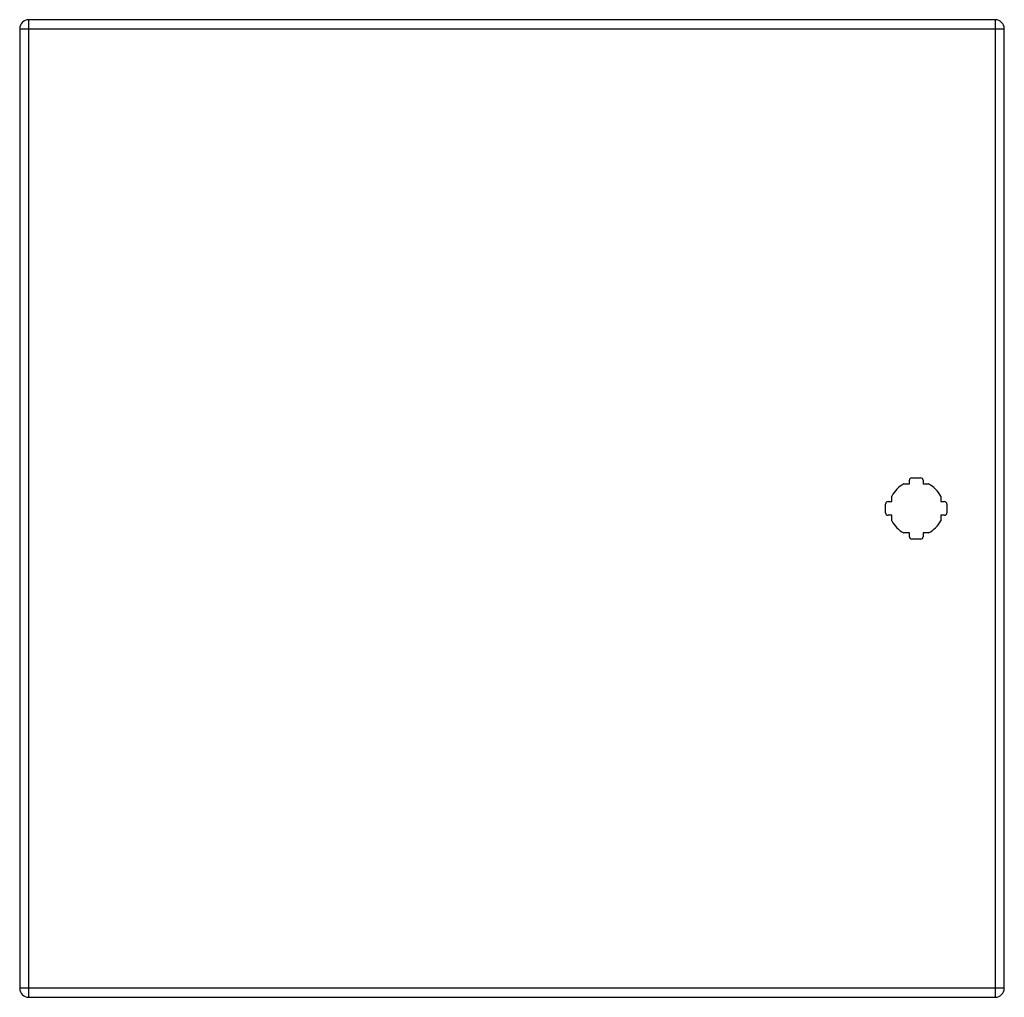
# Model space of a CAD drawing. Header units: inches. Extents: x 15.1 to 31.1, y 4.3 to 20.1.
import ezdxf

# ---------------------------------------------------------------- set-up
doc = ezdxf.new("R2010")
doc.units = ezdxf.units.IN
doc.header["$MEASUREMENT"] = 0
doc.layers.add('Visible Edges(ANSI)', color=7, linetype='Continuous', lineweight=25)
doc.layers.add('Visible Tangent Edges(ANSI)', color=7, linetype='Continuous', lineweight=25)

msp = doc.modelspace()

# ---------------------------------------------------------------- linework, layer by layer
at = {"layer": 'Visible Edges(ANSI)'}
for p, q in [((30.91, 20.08), (15.284, 20.08)), ((15.138, 19.934), (15.138, 4.423)), ((31.056, 4.423), (31.056, 19.934)), ((29.522, 12.575), (29.522, 12.635)), ((29.561, 12.674), (29.703, 12.674)), ((29.742, 12.635), (29.742, 12.575)), ((29.433, 12.575), (29.522, 12.575)), ((29.742, 12.575), (29.831, 12.575)), ((29.176, 12.289), (29.236, 12.289)), ((29.236, 12.289), (29.236, 12.378)), ((30.028, 12.378), (30.028, 12.289)), ((30.028, 12.289), (30.088, 12.289)), ((29.137, 12.108), (29.137, 12.25)), ((30.127, 12.25), (30.127, 12.108)), ((29.236, 12.069), (29.176, 12.069)), ((29.236, 11.98), (29.236, 12.069)), ((30.088, 12.069), (30.028, 12.069)), ((30.028, 12.069), (30.028, 11.98)), ((29.522, 11.783), (29.433, 11.783)), ((29.522, 11.723), (29.522, 11.783)), ((29.831, 11.783), (29.742, 11.783)), ((29.742, 11.783), (29.742, 11.723)), ((29.703, 11.684), (29.561, 11.684)), ((15.284, 4.277), (30.91, 4.277))]:
    msp.add_line(p, q, dxfattribs=at)
for centre, radius, start, end in [((15.284, 19.934), 0.146, 90, 180), ((30.91, 19.934), 0.146, 0, 90), ((29.561, 12.635), 0.0394, 90, 180), ((29.703, 12.635), 0.0394, 0, 90), ((29.632, 12.179), 0.443, 116.7049, 153.2951), ((29.632, 12.179), 0.443, 26.7049, 63.2951), ((29.176, 12.25), 0.0394, 90, 180), ((30.088, 12.25), 0.0394, 0, 90), ((29.176, 12.108), 0.0394, 180, 270), ((30.088, 12.108), 0.0394, 270, 0), ((29.632, 12.179), 0.443, 206.7049, 243.2951), ((29.632, 12.179), 0.443, 296.7049, 333.2951), ((29.561, 11.723), 0.0394, 180, 270), ((29.703, 11.723), 0.0394, 270, 0), ((15.284, 4.423), 0.146, 180, 270), ((30.91, 4.423), 0.146, 270, 0)]:
    msp.add_arc(centre, radius, start, end, dxfattribs=at)
at = {"layer": 'Visible Tangent Edges(ANSI)'}
for p, q in [((15.284, 19.934), (15.284, 20.08)), ((30.91, 20.08), (30.91, 19.934)), ((15.138, 19.934), (15.284, 19.934)), ((15.284, 19.934), (30.91, 19.934)), ((15.284, 4.423), (15.284, 19.934)), ((30.91, 19.934), (31.056, 19.934)), ((30.91, 19.934), (30.91, 4.423)), ((15.284, 4.423), (15.138, 4.423)), ((15.284, 4.277), (15.284, 4.423)), ((30.91, 4.423), (15.284, 4.423)), ((30.91, 4.423), (30.91, 4.277)), ((31.056, 4.423), (30.91, 4.423))]:
    msp.add_line(p, q, dxfattribs=at)

doc.saveas('drawing.dxf')
